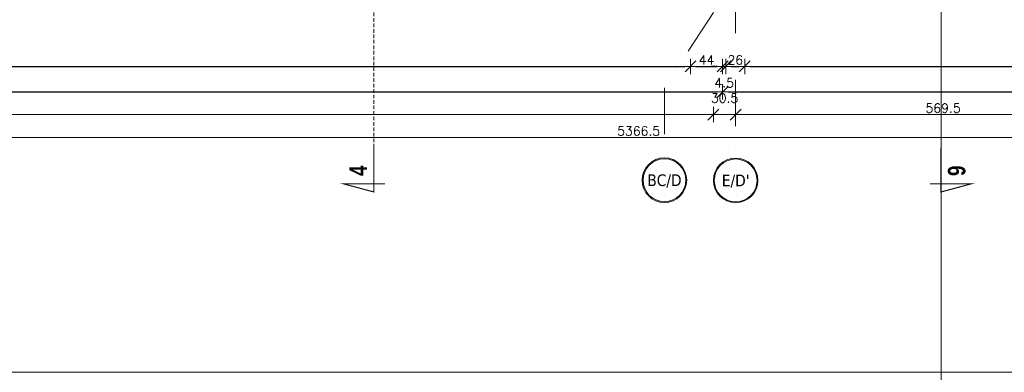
# Model space of a CAD drawing. Header units: millimetres. Extents: x 28291 to 177760, y -399809 to -170937.
# Tile 241 of 256: x 59860 to 61211, y -200093 to -199610. Entities that reach past the tile are written whole.
import ezdxf
from ezdxf.enums import TextEntityAlignment as Align

# ---------------------------------------------------------------- set-up
doc = ezdxf.new("R2010")
doc.units = ezdxf.units.MM
doc.linetypes.add('CARKOVANA', pattern=[7.5, 5, -2.5])
doc.linetypes.add('DASHDOT', pattern=[25.4, 12.7, -6.35, 0, -6.35])
doc.layers.get('0').update_dxf_attribs({"lineweight": 0})
for name, color, linetype, lineweight in [('!! 0_ Opis', 8, 'Continuous', 13), ('!! 2_LEGENDA', 250, 'Continuous', 13), ('!! wymiary osi', 250, 'Continuous', 9), ('0-osie-liniA', 14, 'DASHDOT', 5), ('0-osie-tx', 66, 'Continuous', 9)]:
    doc.layers.add(name, color=color, linetype=linetype, lineweight=lineweight)
doc.layers.add('!! 0_ramki', color=66, linetype='Continuous', lineweight=9, plot=False)
doc.layers.add('!! 1_drzwi-linia - zrealizowane', color=7, linetype='Continuous', lineweight=5, true_color=0x7a7a7a)
doc.layers.add('!! 1_Wyburzenia', color=252, linetype='CARKOVANA', lineweight=13, true_color=0x696969)
doc.styles.add('STYLE7', font='ARIALNB.TTF')
doc.styles.add('TAHOMA', font='tahoma.ttf')
doc.styles.add('TXT', font='simplex.shx')
doc.dimstyles.new('DIM50', dxfattribs={"dimscale": 5, "dimtxt": 2.5, "dimasz": 1.5, "dimexe": 0, "dimexo": 0, "dimgap": 0.5, "dimtad": 1, "dimdec": 4, "dimrnd": 0.5, "dimdsep": 46, "dimtxsty": 'TXT', "dimblk1": 'TICK1', "dimblk2": 'TICK1', "dimsah": 1, "dimcen": 0, "dimse1": 1, "dimse2": 1, "dimclrd": 1, "dimclre": 7, "dimclrt": 9, "dimadec": 0, "dimazin": 0, "dimtfac": 1, "dimtdec": 4, "dimtmove": 2, "dimatfit": 3, "dimldrblk": 'TICK1', "dimfxl": 1, "dimtolj": 1, "dimarcsym": 0})

# ---------------------------------------------------------------- blocks, each defined once
blk = doc.blocks.new('*U80')
h = blk.add_hatch(color=256)
edge = h.paths.add_edge_path()
edge.add_arc((0, 0), 30.6, 0, 360)
edge = h.paths.add_edge_path(flags=17)
edge.add_arc((0, 0), 29.4, 0, 360)
for radius in [30.6, 29.4]:
    blk.add_circle((0, 0), radius)
at = {"style": 'TAHOMA', "flags": 8}
blk.add_attdef('ANSICHTSNUMMER', text='', height=16, dxfattribs=at).set_placement((0, 0), align=Align.MIDDLE_CENTER)
blk = doc.blocks.new('TICK1')
at = {"color": 2}
blk.add_line((-1, -1), (1, 1), dxfattribs=at)
at = {"color": 0}
for p, q in [((0, 0), (-1, 0)), ((0, -1.4), (0, 1.4))]:
    blk.add_line(p, q, dxfattribs=at)
blk = doc.blocks.new('*D3732')
at = {"layer": '!! wymiary osi', "color": 1, "lineweight": -2, "transparency": 16777216}
blk.add_line((54565.2, -199832.8), (49213.7, -199832.8), dxfattribs=at)
at = {"layer": 'DEFPOINTS', "color": 0, "transparency": 16777216}
for p in [(49206.2, -199832.8), (49206.2, -199860.8), (54572.7, -199862.4)]:
    blk.add_point(p, dxfattribs=at)
at = {"layer": '!! wymiary osi', "color": 1, "lineweight": -2, "transparency": 16777216, "xscale": 7.5, "yscale": 7.5, "zscale": 7.5, "rotation": 180}
blk.add_blockref('TICK1', (49206.2, -199832.8), dxfattribs=at)
at = {"layer": '!! wymiary osi', "color": 1, "lineweight": -2, "transparency": 16777216, "xscale": 7.5, "yscale": 7.5, "zscale": 7.5}
blk.add_blockref('TICK1', (54572.7, -199832.8), dxfattribs=at)
at = {"layer": '!! wymiary osi', "color": 9, "transparency": 16777216, "insert": (51889.5, -199824), "char_height": 12.5, "attachment_point": 5, "style": 'TXT'}
blk.add_mtext('\\A1;5366.5', dxfattribs=at)
blk = doc.blocks.new('*D3735')
at = {"layer": '!! wymiary osi', "color": 1, "lineweight": -2, "transparency": 16777216}
blk.add_line((49573.7, -199801.4), (51984.7, -199801.4), dxfattribs=at)
at = {"layer": 'DEFPOINTS', "color": 0, "transparency": 16777216}
for p in [(49566.2, -199801.4), (51992.2, -199801.4), (51992.2, -199801.4)]:
    blk.add_point(p, dxfattribs=at)
at = {"layer": '!! wymiary osi', "color": 1, "lineweight": -2, "transparency": 16777216, "xscale": 7.5, "yscale": 7.5, "zscale": 7.5, "rotation": 180}
blk.add_blockref('TICK1', (49566.2, -199801.4), dxfattribs=at)
at = {"layer": '!! wymiary osi', "color": 1, "lineweight": -2, "transparency": 16777216, "xscale": 7.5, "yscale": 7.5, "zscale": 7.5}
blk.add_blockref('TICK1', (51992.2, -199801.4), dxfattribs=at)
at = {"layer": '!! wymiary osi', "color": 9, "transparency": 16777216, "insert": (50779.2, -199792.6), "char_height": 12.5, "attachment_point": 5, "style": 'TXT'}
blk.add_mtext('\\A1;2426', dxfattribs=at)
blk = doc.blocks.new('*D3744')
at = {"layer": '!! wymiary osi', "color": 1, "lineweight": -2, "transparency": 16777216}
blk.add_line((51999.7, -199801.4), (52015.2, -199801.4), dxfattribs=at)
at = {"layer": 'DEFPOINTS', "color": 0, "transparency": 16777216}
for p in [(51992.2, -199801.4), (52022.7, -199801.4), (52022.7, -199801.4)]:
    blk.add_point(p, dxfattribs=at)
at = {"layer": '!! wymiary osi', "color": 1, "lineweight": -2, "transparency": 16777216, "xscale": 7.5, "yscale": 7.5, "zscale": 7.5, "rotation": 180}
blk.add_blockref('TICK1', (51992.2, -199801.4), dxfattribs=at)
at = {"layer": '!! wymiary osi', "color": 1, "lineweight": -2, "transparency": 16777216, "xscale": 7.5, "yscale": 7.5, "zscale": 7.5}
blk.add_blockref('TICK1', (52022.7, -199801.4), dxfattribs=at)
at = {"layer": '!! wymiary osi', "color": 9, "transparency": 16777216, "insert": (52007.5, -199778.9), "char_height": 12.5, "attachment_point": 5, "style": 'TXT'}
blk.add_mtext('\\A1;30.5', dxfattribs=at)
blk = doc.blocks.new('*D3745')
at = {"layer": '!! wymiary osi', "color": 1, "lineweight": -2, "transparency": 16777216}
blk.add_line((52030.2, -199801.4), (52584.7, -199801.4), dxfattribs=at)
at = {"layer": 'DEFPOINTS', "color": 0, "transparency": 16777216}
for p in [(52022.7, -199801.4), (52592.2, -199801.4), (52592.2, -199801.4)]:
    blk.add_point(p, dxfattribs=at)
at = {"layer": '!! wymiary osi', "color": 1, "lineweight": -2, "transparency": 16777216, "xscale": 7.5, "yscale": 7.5, "zscale": 7.5, "rotation": 180}
blk.add_blockref('TICK1', (52022.7, -199801.4), dxfattribs=at)
at = {"layer": '!! wymiary osi', "color": 1, "lineweight": -2, "transparency": 16777216, "xscale": 7.5, "yscale": 7.5, "zscale": 7.5}
blk.add_blockref('TICK1', (52592.2, -199801.4), dxfattribs=at)
at = {"layer": '!! wymiary osi', "color": 9, "transparency": 16777216, "insert": (52307.5, -199792.6), "char_height": 12.5, "attachment_point": 5, "style": 'TXT'}
blk.add_mtext('\\A1;569.5', dxfattribs=at)
blk = doc.blocks.new('*D2889')
at = {"layer": '!! wymiary osi', "color": 1, "lineweight": -2, "transparency": 16777216}
blk.add_line((57978.1, -199709), (60817.1, -199709), dxfattribs=at)
at = {"layer": 'DEFPOINTS', "color": 0, "transparency": 16777216}
for p in [(57970.6, -199377.1), (60824.6, -199377.1), (60824.6, -199709)]:
    blk.add_point(p, dxfattribs=at)
at = {"layer": '!! wymiary osi', "color": 1, "lineweight": -2, "transparency": 16777216, "xscale": 7.5, "yscale": 7.5, "zscale": 7.5, "rotation": 180}
blk.add_blockref('TICK1', (57970.6, -199709), dxfattribs=at)
at = {"layer": '!! wymiary osi', "color": 1, "lineweight": -2, "transparency": 16777216, "xscale": 7.5, "yscale": 7.5, "zscale": 7.5}
blk.add_blockref('TICK1', (60824.6, -199709), dxfattribs=at)
at = {"layer": '!! wymiary osi', "color": 9, "transparency": 16777216, "insert": (59397.6, -199700.2), "char_height": 12.5, "attachment_point": 5, "style": 'TXT'}
blk.add_mtext('\\A1;2854', dxfattribs=at)
blk = doc.blocks.new('*D2893')
at = {"layer": '!! wymiary osi', "color": 1, "lineweight": -2, "transparency": 16777216}
blk.add_line((58406.1, -199674), (60773.1, -199674), dxfattribs=at)
at = {"layer": 'DEFPOINTS', "color": 0, "transparency": 16777216}
for p in [(58398.6, -199452.1), (60780.6, -199452.1), (60780.6, -199674)]:
    blk.add_point(p, dxfattribs=at)
at = {"layer": '!! wymiary osi', "color": 1, "lineweight": -2, "transparency": 16777216, "xscale": 7.5, "yscale": 7.5, "zscale": 7.5, "rotation": 180}
blk.add_blockref('TICK1', (58398.6, -199674), dxfattribs=at)
at = {"layer": '!! wymiary osi', "color": 1, "lineweight": -2, "transparency": 16777216, "xscale": 7.5, "yscale": 7.5, "zscale": 7.5}
blk.add_blockref('TICK1', (60780.6, -199674), dxfattribs=at)
at = {"layer": '!! wymiary osi', "color": 9, "transparency": 16777216, "insert": (59589.6, -199665.2), "char_height": 12.5, "attachment_point": 5, "style": 'TXT'}
blk.add_mtext('\\A1;2382', dxfattribs=at)
blk = doc.blocks.new('*D2894')
at = {"layer": '!! wymiary osi', "color": 1, "lineweight": -2, "transparency": 16777216}
blk.add_line((60788.1, -199674), (60817.1, -199674), dxfattribs=at)
at = {"layer": 'DEFPOINTS', "color": 0, "transparency": 16777216}
for p in [(60780.6, -199452.1), (60824.6, -199452.1), (60824.6, -199674)]:
    blk.add_point(p, dxfattribs=at)
at = {"layer": '!! wymiary osi', "color": 1, "lineweight": -2, "transparency": 16777216, "xscale": 7.5, "yscale": 7.5, "zscale": 7.5, "rotation": 180}
blk.add_blockref('TICK1', (60780.6, -199674), dxfattribs=at)
at = {"layer": '!! wymiary osi', "color": 1, "lineweight": -2, "transparency": 16777216, "xscale": 7.5, "yscale": 7.5, "zscale": 7.5}
blk.add_blockref('TICK1', (60824.6, -199674), dxfattribs=at)
at = {"layer": '!! wymiary osi', "color": 9, "transparency": 16777216, "insert": (60802.6, -199665.2), "char_height": 12.5, "attachment_point": 5, "style": 'TXT'}
blk.add_mtext('\\A1;44', dxfattribs=at)
blk = doc.blocks.new('*D3013')
at = {"layer": '!! wymiary osi', "color": 1, "lineweight": -2, "transparency": 16777216}
blk.add_line((60832.1, -199709), (63419.6, -199709), dxfattribs=at)
at = {"layer": 'DEFPOINTS', "color": 0, "transparency": 16777216}
for p in [(60824.6, -199509.1), (63427.1, -199520.1), (63427.1, -199709)]:
    blk.add_point(p, dxfattribs=at)
at = {"layer": '!! wymiary osi', "color": 1, "lineweight": -2, "transparency": 16777216, "xscale": 7.5, "yscale": 7.5, "zscale": 7.5, "rotation": 180}
blk.add_blockref('TICK1', (60824.6, -199709), dxfattribs=at)
at = {"layer": '!! wymiary osi', "color": 1, "lineweight": -2, "transparency": 16777216, "xscale": 7.5, "yscale": 7.5, "zscale": 7.5}
blk.add_blockref('TICK1', (63427.1, -199709), dxfattribs=at)
at = {"layer": '!! wymiary osi', "color": 9, "transparency": 16777216, "insert": (62125.8, -199700.2), "char_height": 12.5, "attachment_point": 5, "style": 'TXT'}
blk.add_mtext('\\A1;2602.5', dxfattribs=at)
blk = doc.blocks.new('*D3014')
at = {"layer": '!! wymiary osi', "color": 1, "lineweight": -2, "transparency": 16777216}
for p, q in [((60817.1, -199674), (60809.6, -199674)), ((60824.6, -199674), (60829.1, -199674)), ((60836.6, -199674), (60844.1, -199674))]:
    blk.add_line(p, q, dxfattribs=at)
at = {"layer": 'DEFPOINTS', "color": 0, "transparency": 16777216}
for p in [(60824.6, -199509.1), (60829.1, -199509.1), (60829.1, -199674)]:
    blk.add_point(p, dxfattribs=at)
at = {"layer": '!! wymiary osi', "color": 1, "lineweight": -2, "transparency": 16777216, "xscale": 7.5, "yscale": 7.5, "zscale": 7.5}
blk.add_blockref('TICK1', (60824.6, -199674), dxfattribs=at)
at = {"layer": '!! wymiary osi', "color": 1, "lineweight": -2, "transparency": 16777216, "xscale": 7.5, "yscale": 7.5, "zscale": 7.5, "rotation": 180}
blk.add_blockref('TICK1', (60829.1, -199674), dxfattribs=at)
at = {"layer": '!! wymiary osi', "color": 9, "transparency": 16777216, "insert": (60826.8, -199696.5), "char_height": 12.5, "attachment_point": 5, "style": 'TXT'}
blk.add_mtext('\\A1;4.5', dxfattribs=at)
blk = doc.blocks.new('*D3015')
at = {"layer": '!! wymiary osi', "color": 1, "lineweight": -2, "transparency": 16777216}
blk.add_line((60836.6, -199674), (60847.6, -199674), dxfattribs=at)
at = {"layer": 'DEFPOINTS', "color": 0, "transparency": 16777216}
for p in [(60855.1, -199473.1), (60829.1, -199509.1), (60855.1, -199674)]:
    blk.add_point(p, dxfattribs=at)
at = {"layer": '!! wymiary osi', "color": 1, "lineweight": -2, "transparency": 16777216, "xscale": 7.5, "yscale": 7.5, "zscale": 7.5, "rotation": 180}
blk.add_blockref('TICK1', (60829.1, -199674), dxfattribs=at)
at = {"layer": '!! wymiary osi', "color": 1, "lineweight": -2, "transparency": 16777216, "xscale": 7.5, "yscale": 7.5, "zscale": 7.5}
blk.add_blockref('TICK1', (60855.1, -199674), dxfattribs=at)
at = {"layer": '!! wymiary osi', "color": 9, "transparency": 16777216, "insert": (60842.1, -199665.2), "char_height": 12.5, "attachment_point": 5, "style": 'TXT'}
blk.add_mtext('\\A1;26', dxfattribs=at)
blk = doc.blocks.new('*D3016')
at = {"layer": '!! wymiary osi', "color": 1, "lineweight": -2, "transparency": 16777216}
blk.add_line((60862.6, -199674), (61642.6, -199674), dxfattribs=at)
at = {"layer": 'DEFPOINTS', "color": 0, "transparency": 16777216}
for p in [(60855.1, -199473.1), (61650.1, -199473.1), (61650.1, -199674)]:
    blk.add_point(p, dxfattribs=at)
at = {"layer": '!! wymiary osi', "color": 1, "lineweight": -2, "transparency": 16777216, "xscale": 7.5, "yscale": 7.5, "zscale": 7.5, "rotation": 180}
blk.add_blockref('TICK1', (60855.1, -199674), dxfattribs=at)
at = {"layer": '!! wymiary osi', "color": 1, "lineweight": -2, "transparency": 16777216, "xscale": 7.5, "yscale": 7.5, "zscale": 7.5}
blk.add_blockref('TICK1', (61650.1, -199674), dxfattribs=at)
at = {"layer": '!! wymiary osi', "color": 9, "transparency": 16777216, "insert": (61252.6, -199665.2), "char_height": 12.5, "attachment_point": 5, "style": 'TXT'}
blk.add_mtext('\\A1;795', dxfattribs=at)
blk = doc.blocks.new('oznaczenie przekroi')
at = {"layer": '!! 0_ Opis', "color": 2, "const_width": 1.44}
for points in [[(87585.4, -199785.2), (87585.4, -199846.1), (87543.3, -199834.8), (87600.6, -199834.8)], [(87585.4, -199785.2), (87585.4, -199846.1), (87543.3, -199834.8), (87600.6, -199834.8)], [(88364.2, -199785.2), (88364.2, -199846.1), (88406.3, -199834.8), (88349, -199834.8)], [(88364.2, -199785.2), (88364.2, -199846.1), (88406.3, -199834.8), (88349, -199834.8)]]:
    blk.add_lwpolyline(points, dxfattribs=at)
at = {"layer": '!! 1_Wyburzenia'}
for points in [[(87585.4, -199785.2), (87585.4, -197220.1)], [(88364.2, -199785.2), (88364.2, -197902.7)]]:
    blk.add_lwpolyline(points, dxfattribs=at)
at = {"layer": '!! 0_ Opis', "color": 9, "style": 'STYLE7', "text_generation_flag": 6, "width": 0.95}
for s, rotation, p in [('4', 270, (87576, -199824.2)), ('6', 90, (88373.6, -199809.8))]:
    blk.add_text(s, height=24, rotation=rotation, dxfattribs=at).set_placement(p)
blk = doc.blocks.new('BLOK OSI')
at = {"layer": '0-osie-liniA', "ltscale": 5}
for points in [[(52022.71142, -198101.31839), (52022.71142, -199860.81919)], [(51992.21142, -199661.23318), (51924.94842, -199764.84255), (51924.94842, -199860.81919)]]:
    blk.add_lwpolyline(points, dxfattribs=at)
at = {"layer": '0-osie-tx'}
ref = blk.add_blockref('*U80', (51924.94842, -199891.41919), dxfattribs=dict(at, rotation=180))
ref.add_attrib('ANSICHTSNUMMER', 'BC/D', dxfattribs={"layer": '0', "height": 16, "style": 'TAHOMA', "flags": 8}).set_placement((51924.94842, -199891.41919), align=Align.MIDDLE_CENTER)
ref = blk.add_blockref('*U80', (52022.71142, -199891.75271), dxfattribs=dict(at, rotation=180))
ref.add_attrib('ANSICHTSNUMMER', "E/D'", dxfattribs={"layer": '0', "height": 16, "style": 'TAHOMA', "flags": 8}).set_placement((52022.71142, -199891.75271), align=Align.MIDDLE_CENTER)
at = {"layer": '!! wymiary osi'}
for base, p1, p2, picture, middle in [((52022.71142, -199801.35945), (51992.21142, -199801.35945), (52022.71142, -199801.35945), '*D3744', (52007.46142, -199778.85945)), ((51992.21142, -199801.35945), (49566.21142, -199801.35945), (51992.21142, -199801.35945), '*D3735', (50779.21142, -199792.60945)), ((52592.21142, -199801.35945), (52022.71142, -199801.35945), (52592.21142, -199801.35945), '*D3745', (52307.46142, -199792.60945)), ((49206.21142, -199832.75821), (54572.71142, -199862.35271), (49206.21142, -199860.81919), '*D3732', (51889.46142, -199824.00821))]:
    dim = blk.add_linear_dim(base=base, p1=p1, p2=p2, dimstyle='DIM50', dxfattribs=at)
    dim.commit()
    dim.dimension.update_dxf_attribs({"geometry": picture, "text_midpoint": middle})

msp = doc.modelspace()

# ---------------------------------------------------------------- linework, layer by layer
at = {"layer": '!! 0_ramki'}
msp.add_lwpolyline([(57385.28509, -197123.38038), (61585.28509, -197123.38038), (61585.28509, -200093.38038), (57385.28509, -200093.38038)], close=True, dxfattribs=at)
at = {"layer": '!! 2_LEGENDA'}
msp.add_xline((61124.56735, -194928.12813), (0, -1), dxfattribs=at)

# ---------------------------------------------------------------- block references
at = {"layer": '!! 1_drzwi-linia - zrealizowane'}
msp.add_blockref('BLOK OSI', (8819.85593, 61.46017), dxfattribs=at)
at = {"layer": '!! 1_Wyburzenia'}
msp.add_blockref('oznaczenie przekroi', (-27239.68678, 0), dxfattribs=at)

# ---------------------------------------------------------------- dimensions: what is measured, and where the dimension line sits
at = {"layer": '!! wymiary osi'}
for base, p1, p2, picture, middle in [((60824.56735, -199708.96421), (57970.56735, -199377.12813), (60824.56735, -199377.12813), '*D2889', (59397.56735, -199700.21421)), ((60780.56735, -199673.97051), (58398.56735, -199452.12813), (60780.56735, -199452.12813), '*D2893', (59589.56735, -199665.22051)), ((60824.56735, -199673.97051), (60780.56735, -199452.12813), (60824.56735, -199452.12813), '*D2894', (60802.56735, -199665.22051)), ((60855.079201, -199673.970508), (60829.067349, -199509.129612), (60855.079201, -199473.127997), '*D3015', (60842.073275, -199665.220508)), ((61650.069654, -199673.970508), (60855.079201, -199473.127997), (61650.069654, -199473.144866), '*D3016', (61252.574427, -199665.220508)), ((60829.06735, -199673.97051), (60824.56735, -199509.12813), (60829.06735, -199509.12961), '*D3014', (60826.81735, -199696.47051)), ((63427.06363, -199708.96421), (60824.56735, -199509.12813), (63427.06363, -199520.12889), '*D3013', (62125.81549, -199700.21421))]:
    dim = msp.add_linear_dim(base=base, p1=p1, p2=p2, dimstyle='DIM50', dxfattribs=at)
    dim.commit()
    dim.dimension.update_dxf_attribs({"geometry": picture, "text_midpoint": middle})

doc.saveas('drawing.dxf')
